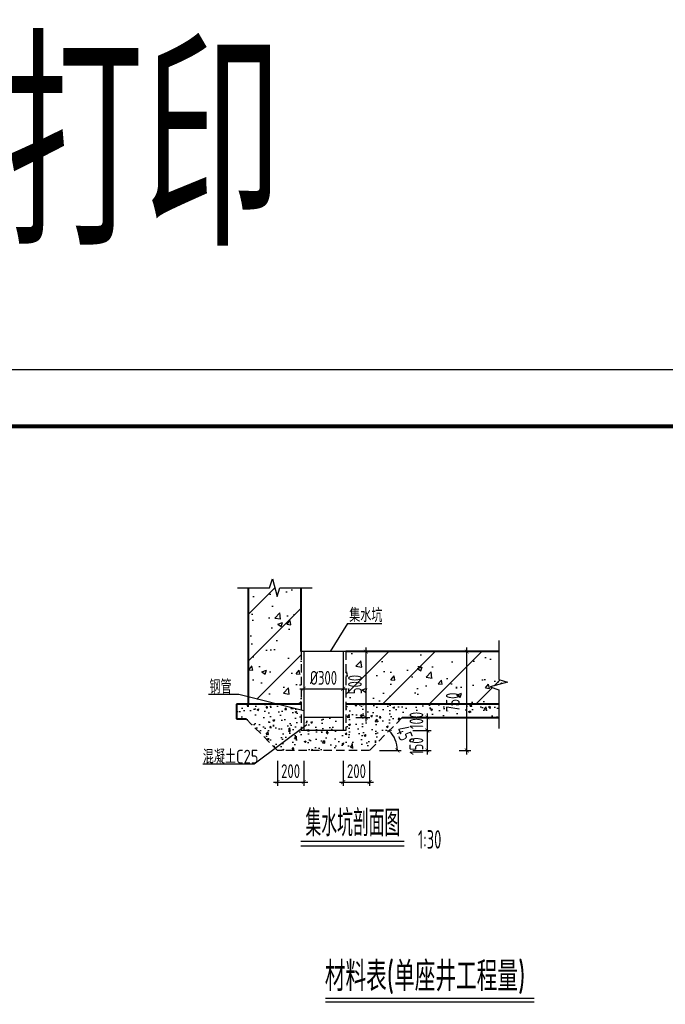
# Model space of a CAD drawing. Extents: x 1159120 to 1182252, y 3484725 to 3514600.
# Tile 50 of 53: x 1167376 to 1172278, y 3507128 to 3514600. Entities that reach past the tile are written whole.
import ezdxf
from ezdxf.enums import TextEntityAlignment as Align

# ---------------------------------------------------------------- set-up
doc = ezdxf.new("R2010")
doc.units = 0
doc.linetypes.add('CENTER2', pattern=[28.575, 19.05, -3.175, 3.175, -3.175])
doc.linetypes.add('DASHED', pattern=[19.05, 12.7, -6.35])
doc.layers.get('0').update_dxf_attribs({"linetype": 'CONTINUOUS'})
doc.layers.get('Defpoints').update_dxf_attribs({"linetype": 'CONTINUOUS'})
for name, color, linetype in [('DIM', 4, 'CONTINUOUS'), ('GPSCOMMON', 7, 'CONTINUOUS'), ('HATCH', 251, 'CONTINUOUS'), ('THIN', 7, 'CONTINUOUS'), ('普通线1', 7, 'CONTINUOUS'), ('虚线', 1, 'DASHED')]:
    doc.layers.add(name, color=color, linetype=linetype)
doc.layers.add('粗实线', color=1, linetype='CONTINUOUS', lineweight=40)
doc.styles.add('gpshz', font='tssdeng.shx', dxfattribs={"width": 0.8, "height": 2.5, "bigfont": 'hztxt.shx'})
doc.styles.add('TSSD_Dimension', font='tssdeng.shx', dxfattribs={"width": 0.7, "bigfont": 'Hztxt.shx'})
doc.styles.add('TSSD_Rein', font='tssdeng.shx', dxfattribs={"width": 0.7, "bigfont": 'hztxt.shx'})
doc.styles.add('图签', font='txt', dxfattribs={"width": 0.66})
doc.dimstyles.new('TSSD_30_30', dxfattribs={"dimtxt": 105, "dimasz": 30, "dimexe": 30, "dimexo": 75, "dimgap": 30, "dimtad": 1, "dimdec": 0, "dimzin": 0, "dimdsep": 46, "dimtxsty": 'TSSD_Dimension', "dimblk": 'ARCHTICK', "dimblk1": 'ARCHTICK', "dimblk2": 'ARCHTICK', "dimcen": 0, "dimdle": 30, "dimclrt": 7, "dimadec": 0, "dimazin": 0, "dimtfac": 1, "dimtdec": 0, "dimtix": 1, "dimtmove": 2, "dimatfit": 3, "dimfxl": 0, "dimtolj": 1, "dimtzin": 0, "dimarcsym": 0})
pattern_1 = [(50, (834061.52, 4077017.21), (143.452037, -12.550427), [15, -165]), (355, (834061.52, 4077017.21), (-27.750267, 150.438427), [12, -132]), (100.4514, (834073.48, 4077016.16), (115.701876, 137.887908), [12.748038, -140.228422]), (46.1842, (834061.52, 4077057.2), (213.44821, -33.103803), [22.5, -247.5]), (96.6356, (834079.31, 4077054.45), (186.93254, 194.823574), [19.12206, -210.3426]), (351.1842, (834061.52, 4077057.2), (186.93239, 194.82372), [18, -198]), (21, (834081.52, 4077047.21), (119.38141, -80.523778), [15, -165]), (326, (834081.52, 4077047.21), (48.663066, 145.03001), [12, -132]), (71.4514, (834091.47, 4077040.5), (168.044526, 64.5061), [12.748038, -140.228422]), (37.5, (834061.523, 4077017.21), (2.431971, 66.5787708), [0, -130.4, 0, -134, 0, -132.5]), (7.5, (834061.52, 4077017.21), (52.6139075, 78.882342), [0, -76.4, 0, -127.4, 0, -50.5]), (327.5, (834016.923, 4077017.21), (106.7644872, -4.5109743), [0, -50, 0, -156, 0, -207]), (317.5, (833996.92, 4077017.21), (116.637234, 20.020996), [0, -65, 0, -103.6, 0, -147])]

# ---------------------------------------------------------------- blocks, each defined once
blk = doc.blocks.new('_ARCHTICK')
at = {"color": 0, "linetype": 'ByBlock', "const_width": 0.15}
blk.add_lwpolyline([(-0.5, -0.5), (0.5, 0.5)], dxfattribs=at)
blk = doc.blocks.new('*D232')
at = {"layer": 'Defpoints', "color": 0}
for p in [(1170636.8, 3509804.6), (1170770.8, 3509804.6), (1170636.8, 3509054.6)]:
    blk.add_point(p, dxfattribs=at)
at = {"layer": 'DIM', "color": 0, "lineweight": -2}
for p, q in [((1170711.8, 3509804.6), (1170800.8, 3509804.6)), ((1170770.8, 3509024.6), (1170770.8, 3509834.6)), ((1170711.8, 3509054.6), (1170800.8, 3509054.6))]:
    blk.add_line(p, q, dxfattribs=at)
at = {"layer": 'DIM', "color": 0, "lineweight": -2, "xscale": 30, "yscale": 30, "zscale": 30}
for p, rotation in [((1170770.8, 3509804.6), 90), ((1170770.8, 3509054.6), 270)]:
    blk.add_blockref('_ARCHTICK', p, dxfattribs=dict(at, rotation=rotation))
at = {"layer": 'DIM', "color": 7, "insert": (1170664.6, 3509419.4), "char_height": 105, "attachment_point": 5, "rotation": 90, "style": 'TSSD_Dimension'}
blk.add_mtext('\\A1;750', dxfattribs=at)
blk = doc.blocks.new('*D233')
at = {"layer": 'Defpoints', "color": 0}
for p in [(1169533.1, 3509714.4), (1169833.1, 3509758.9), (1169833.1, 3509522.8)]:
    blk.add_point(p, dxfattribs=at)
at = {"layer": 'DIM', "color": 0, "lineweight": -2}
for p, q in [((1169533.1, 3509639.4), (1169533.1, 3509492.8)), ((1169833.1, 3509683.9), (1169833.1, 3509492.8)), ((1169503.1, 3509522.8), (1169863.1, 3509522.8))]:
    blk.add_line(p, q, dxfattribs=at)
at = {"layer": 'DIM', "color": 0, "lineweight": -2, "xscale": 30, "yscale": 30, "zscale": 30, "rotation": 180}
blk.add_blockref('_ARCHTICK', (1169533.1, 3509522.8), dxfattribs=at)
at = {"layer": 'DIM', "color": 0, "lineweight": -2, "xscale": 30, "yscale": 30, "zscale": 30}
blk.add_blockref('_ARCHTICK', (1169833.1, 3509522.8), dxfattribs=at)
at = {"layer": 'DIM', "color": 7, "insert": (1169683.1, 3509605.3), "char_height": 105, "attachment_point": 5, "style": 'TSSD_Dimension'}
blk.add_mtext('\\A1;%%c300', dxfattribs=at)
blk = doc.blocks.new('*D234')
at = {"layer": 'Defpoints', "color": 0}
for p in [(1170286.1, 3509309.4), (1169433.1, 3509054.6), (1170033.1, 3509054.6), (1170033.1, 3509054.6), (1170236.3, 3509109.3)]:
    blk.add_point(p, dxfattribs=at)
at = {"layer": 'DIM', "color": 0, "lineweight": -2}
blk.add_line((1170108.1, 3509054.6), (1170273.6, 3509054.6), dxfattribs=at)
blk.add_arc((1170033.1, 3509054.6), 210.4, 0, 45.21105, dxfattribs=at)
at = {"layer": 'DIM', "color": 0, "lineweight": -2, "xscale": 30, "yscale": 30, "zscale": 30}
for p, rotation in [((1170181.4, 3509203.9), 135.2110450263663), ((1170243.6, 3509054.6), 270)]:
    blk.add_blockref('_ARCHTICK', p, dxfattribs=dict(at, rotation=rotation))
at = {"layer": 'DIM', "color": 7, "insert": (1170303.5, 3509167.2), "char_height": 105, "attachment_point": 5, "rotation": 292.60552, "style": 'TSSD_Dimension'}
blk.add_mtext('\\A1;45%%d', dxfattribs=at)
blk = doc.blocks.new('*D235')
at = {"layer": 'Defpoints', "color": 0}
for p in [(1169333.1, 3509049.8), (1169533.1, 3509049.8), (1169533.1, 3508814.6)]:
    blk.add_point(p, dxfattribs=at)
at = {"layer": 'DIM', "color": 0, "lineweight": -2}
for p, q in [((1169333.1, 3508974.8), (1169333.1, 3508784.6)), ((1169533.1, 3508974.8), (1169533.1, 3508784.6)), ((1169303.1, 3508814.6), (1169563.1, 3508814.6))]:
    blk.add_line(p, q, dxfattribs=at)
at = {"layer": 'DIM', "color": 0, "lineweight": -2, "xscale": 30, "yscale": 30, "zscale": 30}
blk.add_blockref('_ARCHTICK', (1169333.1, 3508814.6), dxfattribs=at)
at = {"layer": 'DIM', "color": 0, "lineweight": -2, "xscale": 30, "yscale": 30, "zscale": 30, "rotation": 180}
blk.add_blockref('_ARCHTICK', (1169533.1, 3508814.6), dxfattribs=at)
at = {"layer": 'DIM', "color": 7, "insert": (1169433.1, 3508897.1), "char_height": 105, "attachment_point": 5, "style": 'TSSD_Dimension'}
blk.add_mtext('\\A1;200', dxfattribs=at)
blk = doc.blocks.new('*D236')
at = {"layer": 'Defpoints', "color": 0}
for p in [(1169833.1, 3509049.8), (1170033.1, 3509049.8), (1170033.1, 3508814.6)]:
    blk.add_point(p, dxfattribs=at)
at = {"layer": 'DIM', "color": 0, "lineweight": -2}
for p, q in [((1169833.1, 3508974.8), (1169833.1, 3508784.6)), ((1170033.1, 3508974.8), (1170033.1, 3508784.6)), ((1169803.1, 3508814.6), (1170063.1, 3508814.6))]:
    blk.add_line(p, q, dxfattribs=at)
at = {"layer": 'DIM', "color": 0, "lineweight": -2, "xscale": 30, "yscale": 30, "zscale": 30}
blk.add_blockref('_ARCHTICK', (1169833.1, 3508814.6), dxfattribs=at)
at = {"layer": 'DIM', "color": 0, "lineweight": -2, "xscale": 30, "yscale": 30, "zscale": 30, "rotation": 180}
blk.add_blockref('_ARCHTICK', (1170033.1, 3508814.6), dxfattribs=at)
at = {"layer": 'DIM', "color": 7, "insert": (1169933.1, 3508897.1), "char_height": 105, "attachment_point": 5, "style": 'TSSD_Dimension'}
blk.add_mtext('\\A1;200', dxfattribs=at)
blk = doc.blocks.new('*D237')
at = {"layer": 'Defpoints', "color": 0}
for p in [(1170287.2, 3509304.6), (1170287.2, 3509204.6), (1170470.8, 3509204.6)]:
    blk.add_point(p, dxfattribs=at)
at = {"layer": 'DIM', "color": 0, "lineweight": -2}
for p, q in [((1170362.2, 3509304.6), (1170500.8, 3509304.6)), ((1170470.8, 3509334.6), (1170470.8, 3509174.6)), ((1170362.2, 3509204.6), (1170500.8, 3509204.6))]:
    blk.add_line(p, q, dxfattribs=at)
at = {"layer": 'DIM', "color": 0, "lineweight": -2, "xscale": 30, "yscale": 30, "zscale": 30}
for p, rotation in [((1170470.8, 3509304.6), 90), ((1170470.8, 3509204.6), 270)]:
    blk.add_blockref('_ARCHTICK', p, dxfattribs=dict(at, rotation=rotation))
at = {"layer": 'DIM', "color": 7, "insert": (1170388.3, 3509281.8), "char_height": 105, "attachment_point": 5, "rotation": 90, "style": 'TSSD_Dimension'}
blk.add_mtext('\\A1;100', dxfattribs=at)
blk = doc.blocks.new('*D238')
at = {"layer": 'Defpoints', "color": 0}
for p in [(1170287.2, 3509204.6), (1170287.2, 3509054.6), (1170470.8, 3509054.6)]:
    blk.add_point(p, dxfattribs=at)
at = {"layer": 'DIM', "color": 0, "lineweight": -2}
for p, q in [((1170362.2, 3509204.6), (1170500.8, 3509204.6)), ((1170470.8, 3509234.6), (1170470.8, 3509024.6)), ((1170362.2, 3509054.6), (1170500.8, 3509054.6))]:
    blk.add_line(p, q, dxfattribs=at)
at = {"layer": 'DIM', "color": 0, "lineweight": -2, "xscale": 30, "yscale": 30, "zscale": 30}
for p, rotation in [((1170470.8, 3509204.6), 90), ((1170470.8, 3509054.6), 270)]:
    blk.add_blockref('_ARCHTICK', p, dxfattribs=dict(at, rotation=rotation))
at = {"layer": 'DIM', "color": 7, "insert": (1170388.3, 3509086.5), "char_height": 105, "attachment_point": 5, "rotation": 90, "style": 'TSSD_Dimension'}
blk.add_mtext('\\A1;150', dxfattribs=at)
blk = doc.blocks.new('*D239')
at = {"layer": 'Defpoints', "color": 0}
for p in [(1169853.1, 3509804.6), (1169853.1, 3509304.6), (1170004.2, 3509304.6)]:
    blk.add_point(p, dxfattribs=at)
at = {"layer": 'DIM', "color": 0, "lineweight": -2}
for p, q in [((1169928.1, 3509804.6), (1170034.2, 3509804.6)), ((1170004.2, 3509834.6), (1170004.2, 3509274.6)), ((1169928.1, 3509304.6), (1170034.2, 3509304.6))]:
    blk.add_line(p, q, dxfattribs=at)
at = {"layer": 'DIM', "color": 0, "lineweight": -2, "xscale": 30, "yscale": 30, "zscale": 30}
for p, rotation in [((1170004.2, 3509804.6), 90), ((1170004.2, 3509304.6), 270)]:
    blk.add_blockref('_ARCHTICK', p, dxfattribs=dict(at, rotation=rotation))
at = {"layer": 'DIM', "color": 7, "insert": (1169921.7, 3509554.6), "char_height": 105, "attachment_point": 5, "rotation": 90, "style": 'TSSD_Dimension'}
blk.add_mtext('\\A1;500', dxfattribs=at)
blk = doc.blocks.new('*U161')
at = {"color": 0}
blk.add_lwpolyline([(0, 0), (420, 0), (420, 297), (0, 297)], close=True, dxfattribs=at)
at = {"color": 0, "const_width": 0.75}
blk.add_lwpolyline([(410, 10), (410, 287), (25, 287), (25, 10), (410, 10)], dxfattribs=at)
at = {"color": 0, "linetype": 'Continuous', "style": '图签', "flags": 8}
for tag, width, p, p2 in [('设计总负责', 0.611046, (130.25, 28.99), (141.11, 28.99)), ('工程名称', 2.988281, (283.25, 28.99), (325.75, 28.99)), ('图纸编号', 2.575163, (345.13, 28.99), (381.76, 28.99)), ('子项名称', 2.988281, (283.25, 20.99), (325.75, 20.99))]:
    blk.add_attdef(tag, text='', height=2.5, dxfattribs=dict(at, width=width)).set_placement(p, p2, align=Align.FIT)
at = {"color": 0, "linetype": 'Continuous', "ltscale": 0.055, "style": '图签', "flags": 8}
for tag, width, p, p2 in [('审定', 1.617188, (172.25, 28.99), (183.75, 28.99)), ('设计', 1.617188, (214.25, 28.99), (225.75, 28.99)), ('工程编号', 0.738284, (256.25, 28.99), (266.75, 28.99)), ('版本', 1.530605, (397.87, 28.99), (408.75, 28.99)), ('设计负责', 0.763807, (130.25, 20.99), (141.11, 20.99)), ('审核', 1.617188, (172.25, 20.99), (183.75, 20.99)), ('注册工程师', 0.646875, (214.25, 20.99), (225.75, 20.99)), ('图纸比例', 0.738284, (256.25, 20.99), (266.75, 20.99)), ('专业负责', 0.763807, (130.25, 12.65), (141.11, 12.65)), ('校核', 1.617188, (172.25, 12.65), (183.75, 12.65)), ('注册建筑师', 0.646875, (214.25, 12.65), (225.75, 12.65)), ('出图日期', 0.738284, (256.25, 12.65), (266.75, 12.65))]:
    blk.add_attdef(tag, text='', height=2.5, dxfattribs=dict(at, width=width)).set_placement(p, p2, align=Align.FIT)
at = {"color": 0, "linetype": 'Continuous', "style": '图签'}
for tag, p, width in [('设计证书', (43.26, 16.37), 1.55), ('咨询证书', (43.26, 12.88), 0.9)]:
    blk.add_attdef(tag, p, '', height=2, dxfattribs=dict(at, width=width))
at = {"color": 0, "linetype": 'Continuous', "style": '图签', "width": 0.85}
for tag, height, p in [('图纸名称_1_1', 2.5, (305.02, 13.35)), ('图纸名称_2_1', 2.2, (305.02, 15.12)), ('图纸名称_2_2', 2.2, (305.02, 11.51))]:
    blk.add_attdef(tag, text='', height=height, dxfattribs=at).set_placement(p, align=Align.CENTER)
blk = doc.blocks.new('20180504.1547550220')
at = {"layer": 'HATCH'}
h = blk.add_hatch(dxfattribs=at)
h.set_pattern_fill('ARMORED', color=256, scale=50, style=0)
h.set_pattern_definition([(50, (767610.68, 3999186.16), (358.63009, -31.37607), [37.5, -412.5]), (355, (767610.68, 3999186.16), (-69.37567, 376.09607), [30, -330]), (100.4514, (767640.57, 3999183.55), (289.2547, 344.71977), [31.8701, -350.57106]), (46.1842, (767610.7, 3999286.16), (533.62052, -82.7595), [56.25, -618.75]), (96.6356, (767655.15, 3999279.27), (467.33135, 487.05894), [47.80514, -525.8565]), (351.1842, (767610.7, 3999286.16), (467.33097, 487.0593), [45, -495]), (21, (767660.68, 3999261.16), (298.45353, -201.30945), [37.5, -412.5]), (326, (767660.68, 3999261.16), (121.65767, 362.57502), [30, -330]), (71.4514, (767685.55, 3999244.4), (420.11131, 161.26525), [31.8701, -350.57106]), (37.5, (767610.68, 3999186.16), (6.079928, 166.446927), [0, -326, 0, -335, 0, -331.25]), (7.5, (767610.68, 3999186.16), (131.53477, 197.205856), [0, -191, 0, -318.5, 0, -126.25]), (327.5, (767499.18, 3999186.16), (266.911218, -11.277436), [0, -125, 0, -390, 0, -517.5]), (317.5, (767449.18, 3999186.16), (291.593085, 50.05249), [0, -162.5, 0, -259, 0, -367.5]), (45, (767610.68, 3999186.16), (-176.7767, 176.7767), [])])
h.paths.add_polyline_path([(1169513.1, 3509804.6), (1169513.1, 3510289.6), (1169351.3, 3510289.6), (1169351.3, 3510249.9), (1169269.2, 3510332), (1169269.2, 3510289.6), (1169113.1, 3510289.6), (1169113.1, 3509460.7), (1169338.4, 3509404.6), (1169513.1, 3509404.6)])
h = blk.add_hatch(dxfattribs=at)
h.set_pattern_fill('ARMORED', color=256, scale=50, style=0)
h.set_pattern_definition([(50, (834061.52, 4077017.2), (358.63009, -31.37607), [37.5, -412.5]), (355, (834061.52, 4077017.2), (-69.37567, 376.09607), [30, -330]), (100.4514, (834091.4, 4077014.6), (289.25469, 344.71977), [31.8701, -350.57106]), (46.1842, (834061.52, 4077117.2), (533.62052, -82.7595), [56.25, -618.75]), (96.6356, (834106, 4077110.3), (467.33135, 487.05894), [47.80514, -525.8565]), (351.1842, (834061.5, 4077117.2), (467.33097, 487.0593), [45, -495]), (21, (834111.52, 4077092.2), (298.45353, -201.30945), [37.5, -412.5]), (326, (834111.52, 4077092.2), (121.65767, 362.57502), [30, -330]), (71.4514, (834136.4, 4077075.43), (420.11131, 161.26525), [31.8701, -350.57106]), (37.5, (834061.52, 4077017.21), (6.079928, 166.446927), [0, -326, 0, -335, 0, -331.25]), (7.5, (834061.52, 4077017.2), (131.53477, 197.205856), [0, -191, 0, -318.5, 0, -126.25]), (327.5, (833950.02, 4077017.21), (266.911218, -11.277436), [0, -125, 0, -390, 0, -517.5]), (317.5, (833900.02, 4077017.2), (291.593085, 50.05249), [0, -162.5, 0, -259, 0, -367.5]), (45, (834061.52, 4077017.2), (-176.7767, 176.7767), [])])
h.paths.add_polyline_path([(1171014.9, 3509804.6), (1169853.1, 3509804.6), (1169853.1, 3509404.6), (1171014.9, 3509404.6), (1171014.9, 3509515.6), (1170948.9, 3509536.6), (1171080.9, 3509572.6), (1171014.9, 3509593.6)])
h.paths.add_polyline_path([(1170585.8, 3509316.9), (1170585.8, 3509522), (1170743.3, 3509522), (1170743.3, 3509316.9)], flags=9)
h.paths.add_polyline_path([(1169843, 3509452), (1169843, 3509657.2), (1170000.5, 3509657.2), (1170000.5, 3509452)], flags=9)
h = blk.add_hatch(dxfattribs=at)
h.set_pattern_fill('CONCRETE', color=256, scale=20, style=0)
h.set_pattern_definition(pattern_1)
h.paths.add_polyline_path([(1170281.3, 3509304.6), (1171014.9, 3509304.6), (1171014.9, 3509404.6), (1169853.1, 3509404.6), (1169853.1, 3509204.6), (1169513.1, 3509204.6), (1169513.1, 3509217), (1169317, 3509070.9), (1169333.1, 3509054.6), (1170033.1, 3509054.6)])
h.paths.add_polyline_path([(1170585.8, 3509316.9), (1170585.8, 3509522), (1170743.3, 3509522), (1170743.3, 3509316.9)], flags=9)
h.paths.add_polyline_path([(1170309.6, 3509184.9), (1170309.6, 3509378.7), (1170467.1, 3509378.7), (1170467.1, 3509184.9)], flags=25)
h = blk.add_hatch(dxfattribs=at)
h.set_pattern_fill('CONCRETE', color=256, scale=20, style=0)
h.set_pattern_definition(pattern_1)
h.paths.add_polyline_path([(1169513.1, 3509361.1), (1169338.4, 3509404.6), (1169113.1, 3509404.6), (1169023.1, 3509404.6), (1169023.1, 3509294.6), (1169094.9, 3509294.6), (1169317, 3509070.9), (1169513.1, 3509217)])
h = blk.add_hatch(dxfattribs=at)
h.set_pattern_fill('CONCRETE', color=256, scale=20, style=0)
h.set_pattern_definition(pattern_1)
h.paths.add_polyline_path([(1169833.1, 3509304.6), (1169533.1, 3509304.6), (1169533.1, 3509204.6), (1169833.1, 3509204.6)])
for p, q in [((1169866.2, 3510018.6), (1170126.3, 3510018.6)), ((1169866.2, 3510018.6), (1170126.3, 3510018.6)), ((1169853.1, 3509804.6), (1169513.1, 3509804.6)), ((1169040.2, 3509478.8), (1168810.6, 3509478.8)), ((1169533.1, 3509356.1), (1169040.2, 3509478.8)), ((1169833.1, 3509304.6), (1169533.1, 3509304.6)), ((1169555.6, 3509248.7), (1169155.3, 3508950.4)), ((1169853.1, 3509204.6), (1169513.1, 3509204.6)), ((1169155.3, 3508950.4), (1168765.7, 3508950.4)), ((1169510.6, 3508366.1), (1170294.9, 3508366.1)), ((1169510.6, 3508330.6), (1170294.9, 3508330.6))]:
    blk.add_line(p, q)
at = {"color": 1, "linetype": 'CENTER2'}
blk.add_line((1169513.1, 3509404.6), (1169113.1, 3509404.6), dxfattribs=at)
at = {"layer": 'GPSCOMMON'}
for p, q in [((1169866.2, 3510018.6), (1169733.1, 3509804.6)), ((1169866.2, 3510018.6), (1169733.1, 3509804.6)), ((1169533.1, 3509804.6), (1169533.1, 3509204.6)), ((1169833.1, 3509804.6), (1169833.1, 3509204.6))]:
    blk.add_line(p, q, dxfattribs=at)
at = {"layer": 'GPSCOMMON', "lineweight": 30, "ltscale": 0.1}
blk.add_line((1169697.5, 3507174.5), (1171283.4, 3507174.5), dxfattribs=at)
at = {"layer": 'GPSCOMMON', "ltscale": 0.1}
blk.add_line((1169697.5, 3507146.5), (1171283.4, 3507146.5), dxfattribs=at)
at = {"layer": 'THIN'}
for points in [[(1169029.1, 3510289.6), (1169274.1, 3510289.6), (1169295.1, 3510355.6), (1169331.1, 3510223.6), (1169352.1, 3510289.6), (1169597.1, 3510289.6)], [(1171014.9, 3509888.6), (1171014.9, 3509593.6), (1171080.9, 3509572.6), (1170948.9, 3509536.6), (1171014.9, 3509515.6), (1171014.9, 3509220.6)]]:
    blk.add_lwpolyline(points, dxfattribs=at)
at = {"layer": '粗实线'}
for p, q in [((1169113.1, 3509404.6), (1169113.1, 3510289.6)), ((1169513.1, 3509804.6), (1169513.1, 3510289.6)), ((1171014.9, 3509804.6), (1169853.1, 3509804.6)), ((1169513.1, 3509404.6), (1169023.1, 3509404.6)), ((1169023.1, 3509404.6), (1169023.1, 3509294.6)), ((1171014.9, 3509404.6), (1169853.1, 3509404.6)), ((1169023.1, 3509294.6), (1169094.9, 3509294.6)), ((1170281.3, 3509304.6), (1171014.9, 3509304.6))]:
    blk.add_line(p, q, dxfattribs=at)
at = {"layer": '虚线', "lineweight": 30, "ltscale": 5}
for p, q in [((1169513.1, 3509804.6), (1169513.1, 3509204.6)), ((1169853.1, 3509804.6), (1169853.1, 3509204.6)), ((1169094.9, 3509294.6), (1169333.1, 3509054.6)), ((1170281.3, 3509304.6), (1170033.1, 3509054.6)), ((1170033.1, 3509054.6), (1169333.1, 3509054.6))]:
    blk.add_line(p, q, dxfattribs=at)
at = {"layer": 'GPSCOMMON', "xscale": 43, "yscale": 43}
blk.add_blockref('*U161', (1159120.4, 3499173.1), dxfattribs=at)
at = {"style": 'gpshz'}
for s, height, width, p in [('集水坑', 105, 0.8, (1169878.2, 3510028.4)), ('钢管', 105, 0.8, (1168816.8, 3509485.9)), ('混凝土C25', 105, 0.8, (1168766.4, 3508954.8)), ('集水坑剖面图', 200, 0.6, (1169545.9, 3508403.2)), ('1:30', 140, 0.6, (1170400.3, 3508309))]:
    blk.add_text(s, height=height, dxfattribs=dict(at, width=width)).set_placement(p)
at = {"layer": '普通线1', "ltscale": 0.1, "width": 0.7}
for s, height, style, p in [('1:43打印', 1500, 'TSSD_Rein', (1164983.4, 3512881.4)), ('材料表(单座井工程量)', 224, 'gpshz', (1169692.9, 3507227.9))]:
    blk.add_text(s, height=height, dxfattribs=dict(at, style=style)).set_placement(p)
at = {"layer": 'DIM'}
dim = blk.add_linear_dim(base=(1170004.2, 3509304.6), p1=(1169853.1, 3509804.6), p2=(1169853.1, 3509304.6), angle=90, dimstyle='TSSD_30_30', dxfattribs=at)
dim.commit()
dim.dimension.update_dxf_attribs({"geometry": '*D239', "text_midpoint": (1169921.7, 3509554.6)})
for base, p1, p2, picture, middle in [((1170770.8, 3509804.6), (1170636.8, 3509054.6), (1170636.8, 3509804.6), '*D232', (1170664.6, 3509419.4)), ((1170470.8, 3509204.6), (1170287.2, 3509304.6), (1170287.2, 3509204.6), '*D237', (1170388.3, 3509281.8)), ((1170470.8, 3509054.6), (1170287.2, 3509204.6), (1170287.2, 3509054.6), '*D238', (1170388.3, 3509086.5))]:
    dim = blk.add_linear_dim(base=base, p1=p1, p2=p2, angle=90, dimstyle='TSSD_30_30', dxfattribs=at)
    dim.commit()
    dim.dimension.update_dxf_attribs({"geometry": picture, "text_midpoint": middle, "dimtype": 160})
dim = blk.add_linear_dim(base=(1169833.1, 3509522.8), p1=(1169533.1, 3509714.4), p2=(1169833.1, 3509758.9), text='%%c300', dimstyle='TSSD_30_30', dxfattribs=at)
dim.commit()
dim.dimension.update_dxf_attribs({"geometry": '*D233', "text_midpoint": (1169683.1, 3509605.3)})
dim = blk.add_angular_dim_2l(base=(1170236.3, 3509109.3), line1=((1169433.1, 3509054.6), (1170033.1, 3509054.6)), line2=((1170286.1, 3509309.4), (1170033.1, 3509054.6)), dimstyle='TSSD_30_30', dxfattribs=at)
dim.commit()
dim.dimension.update_dxf_attribs({"geometry": '*D234', "text_midpoint": (1170303.5, 3509167.2)})
for base, p1, p2, picture, middle in [((1169533.1, 3508814.6), (1169333.1, 3509049.8), (1169533.1, 3509049.8), '*D235', (1169433.1, 3508897.1)), ((1170033.1, 3508814.6), (1169833.1, 3509049.8), (1170033.1, 3509049.8), '*D236', (1169933.1, 3508897.1))]:
    dim = blk.add_linear_dim(base=base, p1=p1, p2=p2, dimstyle='TSSD_30_30', dxfattribs=at)
    dim.commit()
    dim.dimension.update_dxf_attribs({"geometry": picture, "text_midpoint": middle})

msp = doc.modelspace()

# ---------------------------------------------------------------- block references
at = {"layer": 'GPSCOMMON'}
msp.add_blockref('20180504.1547550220', (0, 0), dxfattribs=at)

doc.saveas('drawing.dxf')
